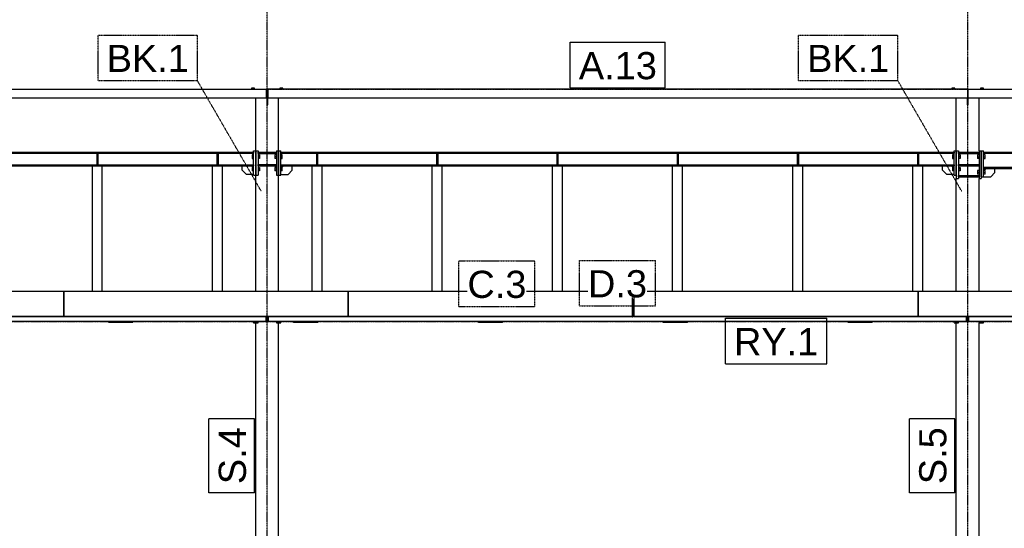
# Model space of a CAD drawing. Header units: millimetres. Extents: x 0 to 59400, y 0 to 42000.
# Tile 22 of 40: x 13414 to 20340, y 34679 to 38258. Entities that reach past the tile are written whole.
import ezdxf

# ---------------------------------------------------------------- set-up
doc = ezdxf.new("R2010")
doc.units = ezdxf.units.MM
doc.linetypes.add('DXK_LINE_DOT2', pattern=[3.9198, 1.9599, -1.9599])
doc.linetypes.add('DXK_LINE_DOT3', pattern=[5.9187, 2.979, -0.9799, 0.9799, -0.9799])
for name, color, linetype in [('TS_INNE_OBIEKTY', 7, 'Continuous'), ('TS_LINIE_WIDOCZNE', 7, 'Continuous'), ('TS_OPISY', 7, 'Continuous'), ('TS_OPISY_LINIE', 7, 'Continuous'), ('TS_OPISY_RAMKA', 7, 'Continuous')]:
    doc.layers.add(name, color=color, linetype=linetype)
doc.styles.add('Arial', font='ARIAL.TTF', dxfattribs={"height": 0.2})

# ---------------------------------------------------------------- blocks, each defined once
blk = doc.blocks.new('Part-293000867-12236 - 11351')
at = {"layer": 'TS_LINIE_WIDOCZNE', "color": 1, "linetype": 'Continuous'}
for p, q in [((17200.5, 37316.8), (17192.5, 37316.8)), ((17192.5, 37316.8), (17192.5, 37238.8)), ((17200.5, 37316.8), (17200.5, 37238.8)), ((17200.5, 37238.8), (17192.5, 37238.8))]:
    blk.add_line(p, q, dxfattribs=at)
blk = doc.blocks.new('Part-293000867-11358 - 11351')
at = {"layer": 'TS_LINIE_WIDOCZNE', "color": 1, "linetype": 'Continuous'}
for p, q in [((15075.7, 37335.8), (15075.7, 37709.4)), ((15235.7, 37335.8), (15235.7, 37709.4)), ((15075.7, 36346), (15075.7, 37163.8)), ((15235.7, 36346), (15235.7, 37163.8)), ((15075.7, 32619.4), (15075.7, 36124.4)), ((15235.7, 32619.4), (15235.7, 36124.4))]:
    blk.add_line(p, q, dxfattribs=at)
blk = doc.blocks.new('Part-293000867-11367 - 11351')
at = {"layer": 'TS_LINIE_WIDOCZNE', "color": 1, "linetype": 'Continuous'}
for p, q in [((20002.2, 37335.8), (20002.2, 37709.4)), ((20162.2, 37335.8), (20162.2, 37709.4)), ((20002.2, 36346), (20002.2, 37141.8)), ((20162.2, 36346), (20162.2, 37141.8)), ((20002.2, 32619.4), (20002.2, 36124.4)), ((20162.2, 32619.4), (20162.2, 36124.4))]:
    blk.add_line(p, q, dxfattribs=at)
blk = doc.blocks.new('Part-293000867-11371 - 11351')
at = {"layer": 'TS_LINIE_WIDOCZNE', "color": 1, "linetype": 'Continuous'}
for p, q in [((10325.2, 37317.8), (10325.2, 37325.8)), ((10325.2, 37325.8), (15059.7, 37325.8)), ((10325.2, 37317.8), (15059.7, 37317.8)), ((15059.7, 37325.8), (15059.7, 37317.8)), ((10325.2, 37229.8), (10325.2, 37237.8)), ((10325.2, 37237.8), (15059.7, 37237.8)), ((10325.2, 37229.8), (15059.7, 37229.8)), ((15059.7, 37237.8), (15059.7, 37229.8))]:
    blk.add_line(p, q, dxfattribs=at)
blk = doc.blocks.new('Part-293000867-11372 - 11351')
at = {"layer": 'TS_LINIE_WIDOCZNE', "color": 1, "linetype": 'Continuous'}
for p, q in [((15251.7, 37317.8), (15251.7, 37325.8)), ((15251.7, 37325.8), (19986.2, 37325.8)), ((15251.7, 37317.8), (19986.2, 37317.8)), ((19986.2, 37325.8), (19986.2, 37317.8)), ((15251.7, 37229.8), (15251.7, 37237.8)), ((15251.7, 37237.8), (19986.2, 37237.8)), ((15251.7, 37229.8), (19986.2, 37229.8)), ((19986.2, 37237.8), (19986.2, 37229.8))]:
    blk.add_line(p, q, dxfattribs=at)
blk = doc.blocks.new('Part-293000867-11373 - 11351')
at = {"layer": 'TS_LINIE_WIDOCZNE', "color": 1, "linetype": 'Continuous'}
for p, q in [((20194.2, 37317.8), (20194.2, 37325.8)), ((20194.2, 37325.8), (26472.4, 37325.8)), ((20194.2, 37317.8), (26472.4, 37317.8)), ((26472.4, 37325.8), (26472.4, 37317.8)), ((20194.2, 37211.8), (20194.2, 37219.8)), ((20194.2, 37219.8), (26472.4, 37219.8)), ((20194.2, 37211.8), (26472.4, 37211.8)), ((26472.4, 37219.8), (26472.4, 37211.8))]:
    blk.add_line(p, q, dxfattribs=at)
blk = doc.blocks.new('Part-293000867-11390 - 11351')
at = {"layer": 'TS_LINIE_WIDOCZNE', "color": 1, "linetype": 'Continuous'}
for p, q in [((20002.2, 36134.4), (20002.2, 36124.4)), ((20002.2, 36124.4), (20018.2, 36124.4)), ((20018.2, 36124.4), (20018.2, 36134.4))]:
    blk.add_line(p, q, dxfattribs=at)
blk = doc.blocks.new('Part-293000867-11391 - 11351')
at = {"layer": 'TS_LINIE_WIDOCZNE', "color": 1, "linetype": 'Continuous'}
for p, q in [((20002.2, 37335.8), (20002.2, 37141.8)), ((20002.2, 37335.8), (20018.2, 37335.8)), ((20018.2, 37335.8), (20018.2, 37141.8)), ((20002.2, 37141.8), (20018.2, 37141.8))]:
    blk.add_line(p, q, dxfattribs=at)
blk = doc.blocks.new('Part-293000867-11392 - 11351')
at = {"layer": 'TS_LINIE_WIDOCZNE', "color": 1, "linetype": 'Continuous'}
for p, q in [((15075.7, 36134.4), (15075.7, 36124.4)), ((15075.7, 36124.4), (15091.7, 36124.4)), ((15091.7, 36124.4), (15091.7, 36134.4))]:
    blk.add_line(p, q, dxfattribs=at)
blk = doc.blocks.new('Part-293000867-11395 - 11351')
at = {"layer": 'TS_LINIE_WIDOCZNE', "color": 1, "linetype": 'Continuous'}
for p, q in [((15219.7, 36134.4), (15219.7, 36124.4)), ((15219.7, 36124.4), (15235.7, 36124.4)), ((15235.7, 36124.4), (15235.7, 36134.4))]:
    blk.add_line(p, q, dxfattribs=at)
blk = doc.blocks.new('Part-293000867-11396 - 11351')
at = {"layer": 'TS_LINIE_WIDOCZNE', "color": 1, "linetype": 'Continuous'}
for p, q in [((15075.7, 37335.8), (15075.7, 37163.8)), ((15075.7, 37335.8), (15091.7, 37335.8)), ((15091.7, 37335.8), (15091.7, 37163.8)), ((15075.7, 37163.8), (15091.7, 37163.8))]:
    blk.add_line(p, q, dxfattribs=at)
blk = doc.blocks.new('Part-293000867-11397 - 11351')
at = {"layer": 'TS_LINIE_WIDOCZNE', "color": 1, "linetype": 'Continuous'}
for p, q in [((15091.7, 37315.8), (15091.7, 37325.8)), ((15091.7, 37325.8), (15219.7, 37325.8)), ((15091.7, 37315.8), (15219.7, 37315.8)), ((15219.7, 37315.8), (15219.7, 37325.8))]:
    blk.add_line(p, q, dxfattribs=at)
blk = doc.blocks.new('Part-293000867-11398 - 11351')
at = {"layer": 'TS_LINIE_WIDOCZNE', "color": 1, "linetype": 'Continuous'}
for p, q in [((15091.7, 37229.8), (15091.7, 37239.8)), ((15091.7, 37239.8), (15219.7, 37239.8)), ((15091.7, 37229.8), (15219.7, 37229.8)), ((15219.7, 37229.8), (15219.7, 37239.8))]:
    blk.add_line(p, q, dxfattribs=at)
blk = doc.blocks.new('Part-293000867-13286 - 11351')
at = {"layer": 'TS_LINIE_WIDOCZNE', "color": 1, "linetype": 'Continuous'}
for p, q in [((19240.8, 36128.4), (19240.8, 36134.4)), ((19410.8, 36128.4), (19240.8, 36128.4)), ((19410.8, 36128.4), (19410.8, 36134.4)), ((19410.8, 36128.4), (19410.8, 36128.4))]:
    blk.add_line(p, q, dxfattribs=at)
blk = doc.blocks.new('Part-293000867-11399 - 11351')
at = {"layer": 'TS_LINIE_WIDOCZNE', "color": 1, "linetype": 'Continuous'}
for p, q in [((15219.7, 37335.8), (15219.7, 37163.8)), ((15219.7, 37335.8), (15235.7, 37335.8)), ((15235.7, 37335.8), (15235.7, 37163.8)), ((15219.7, 37163.8), (15235.7, 37163.8))]:
    blk.add_line(p, q, dxfattribs=at)
blk = doc.blocks.new('Part-293000867-11408 - 11351')
at = {"layer": 'TS_LINIE_WIDOCZNE', "color": 1, "linetype": 'Continuous'}
for p, q in [((15150.7, 37765.4), (15160.7, 37765.4)), ((15150.7, 37759.4), (15160.7, 37759.4))]:
    blk.add_line(p, q, dxfattribs=at)
blk = doc.blocks.new('Part-293000867-11416 - 11351')
at = {"layer": 'TS_LINIE_WIDOCZNE', "color": 1, "linetype": 'Continuous'}
for p, q in [((20162.2, 36134.4), (20162.2, 36124.4)), ((20162.2, 36124.4), (20178.2, 36124.4)), ((20178.2, 36124.4), (20178.2, 36134.4))]:
    blk.add_line(p, q, dxfattribs=at)
blk = doc.blocks.new('Part-293000867-11417 - 11351')
at = {"layer": 'TS_LINIE_WIDOCZNE', "color": 1, "linetype": 'Continuous'}
for p, q in [((20018.2, 37315.8), (20018.2, 37325.8)), ((20018.2, 37325.8), (20162.2, 37325.8)), ((20018.2, 37315.8), (20162.2, 37315.8)), ((20162.2, 37315.8), (20162.2, 37325.8))]:
    blk.add_line(p, q, dxfattribs=at)
blk = doc.blocks.new('Part-293000867-11418 - 11351')
at = {"layer": 'TS_LINIE_WIDOCZNE', "color": 1, "linetype": 'Continuous'}
for p, q in [((20018.2, 37229.8), (20018.2, 37239.8)), ((20018.2, 37239.8), (20162.2, 37239.8)), ((20018.2, 37229.8), (20162.2, 37229.8)), ((20162.2, 37229.8), (20162.2, 37239.8))]:
    blk.add_line(p, q, dxfattribs=at)
blk = doc.blocks.new('Part-293000867-11419 - 11351')
at = {"layer": 'TS_LINIE_WIDOCZNE', "color": 1, "linetype": 'Continuous'}
for p, q in [((20162.2, 37335.8), (20162.2, 37141.8)), ((20162.2, 37335.8), (20178.2, 37335.8)), ((20178.2, 37335.8), (20178.2, 37141.8)), ((20162.2, 37141.8), (20178.2, 37141.8))]:
    blk.add_line(p, q, dxfattribs=at)
blk = doc.blocks.new('Part-293000867-11427 - 11351')
at = {"layer": 'TS_LINIE_WIDOCZNE', "color": 1, "linetype": 'Continuous'}
for p, q in [((20082.2, 37769.4), (20082.2, 37709.4)), ((20082.2, 37769.4), (26584.4, 37769.4)), ((26584.4, 37769.4), (26584.4, 37709.4)), ((20082.2, 37709.4), (26584.4, 37709.4))]:
    blk.add_line(p, q, dxfattribs=at)
blk = doc.blocks.new('Part-293000867-11428 - 11351')
at = {"layer": 'TS_LINIE_WIDOCZNE', "color": 1, "linetype": 'Continuous'}
for p, q in [((20082.2, 37769.4), (15160.7, 37769.4)), ((15160.7, 37769.4), (15160.7, 37709.4)), ((20082.2, 37709.4), (20082.2, 37769.4)), ((15160.7, 37709.4), (20082.2, 37709.4))]:
    blk.add_line(p, q, dxfattribs=at)
blk = doc.blocks.new('Part-293000867-11429 - 11351')
at = {"layer": 'TS_LINIE_WIDOCZNE', "color": 1, "linetype": 'Continuous'}
for p, q in [((10229.2, 37709.4), (10229.2, 37769.4)), ((10229.2, 37769.4), (10229.2, 37769.4)), ((10229.2, 37769.4), (15150.7, 37769.4)), ((15150.7, 37709.4), (15150.7, 37769.4)), ((10229.2, 37709.4), (15150.7, 37709.4))]:
    blk.add_line(p, q, dxfattribs=at)
blk = doc.blocks.new('Part-293000867-13276 - 11351')
at = {"layer": 'TS_LINIE_WIDOCZNE', "color": 1, "linetype": 'Continuous'}
for p, q in [((15340.8, 36128.4), (15340.8, 36134.4)), ((15510.8, 36128.4), (15340.8, 36128.4)), ((15510.8, 36128.4), (15510.8, 36134.4)), ((15510.8, 36128.4), (15510.8, 36128.4))]:
    blk.add_line(p, q, dxfattribs=at)
blk = doc.blocks.new('Part-293000867-12903 - 11351')
at = {"layer": 'TS_LINIE_WIDOCZNE', "color": 1, "linetype": 'Continuous'}
for p, q in [((15251.7, 37214.8), (15266.7, 37229.8)), ((15301.7, 37169.8), (15331.7, 37199.8)), ((15331.7, 37199.8), (15331.7, 37229.8)), ((15251.7, 37169.8), (15301.7, 37169.8))]:
    blk.add_line(p, q, dxfattribs=at)
blk = doc.blocks.new('Part-293000867-11626 - 11351')
at = {"layer": 'TS_LINIE_WIDOCZNE', "color": 1, "linetype": 'Continuous'}
for p, q in [((15235.7, 36124.4), (15235.7, 36134.4)), ((15235.7, 36124.4), (15251.7, 36124.4)), ((15251.7, 36124.4), (15251.7, 36134.4))]:
    blk.add_line(p, q, dxfattribs=at)
blk = doc.blocks.new('Part-293000867-12905 - 11351')
at = {"layer": 'TS_LINIE_WIDOCZNE', "color": 1, "linetype": 'Continuous'}
for p, q in [((19906.2, 37199.8), (19906.2, 37229.8)), ((19936.2, 37169.8), (19906.2, 37199.8)), ((19971.2, 37229.8), (19986.2, 37214.8)), ((19986.2, 37169.8), (19936.2, 37169.8))]:
    blk.add_line(p, q, dxfattribs=at)
blk = doc.blocks.new('Part-293000867-11960 - 11351')
at = {"layer": 'TS_LINIE_WIDOCZNE', "color": 1, "linetype": 'Continuous'}
for p, q in [((10237.2, 36134.4), (10237.2, 36167.4)), ((15147.7, 36167.4), (15147.7, 36134.4)), ((15147.7, 36134.4), (10237.2, 36134.4))]:
    blk.add_line(p, q, dxfattribs=at)
blk = doc.blocks.new('Part-293000867-11535 - 11351')
at = {"layer": 'TS_LINIE_WIDOCZNE', "color": 1, "linetype": 'Continuous'}
for p, q in [((15151.7, 37759.4), (15151.7, 37659.4)), ((15159.7, 37659.4), (15159.7, 37759.4)), ((15151.7, 37709.4), (15159.7, 37709.4)), ((15151.7, 37659.4), (15159.7, 37659.4))]:
    blk.add_line(p, q, dxfattribs=at)
blk = doc.blocks.new('Part-293000867-11537 - 11351')
at = {"layer": 'TS_LINIE_WIDOCZNE', "color": 1, "linetype": 'Continuous'}
for p, q in [((20078.2, 37709.4), (20078.2, 37659.4)), ((20086.2, 37659.4), (20086.2, 37709.4)), ((20078.2, 37659.4), (20086.2, 37659.4))]:
    blk.add_line(p, q, dxfattribs=at)
blk = doc.blocks.new('Part-293000867-11976 - 11351')
at = {"layer": 'TS_LINIE_WIDOCZNE', "color": 1, "linetype": 'Continuous'}
for p, q in [((20074.2, 36134.4), (20074.2, 36167.4)), ((20082.2, 36134.4), (20082.2, 36167.4)), ((20074.2, 36134.4), (20082.2, 36134.4))]:
    blk.add_line(p, q, dxfattribs=at)
blk = doc.blocks.new('Part-293000867-11611 - 11351')
at = {"layer": 'TS_LINIE_WIDOCZNE', "color": 1, "linetype": 'Continuous'}
for p, q in [((15059.7, 36124.4), (15059.7, 36134.4)), ((15059.7, 36124.4), (15075.7, 36124.4)), ((15075.7, 36124.4), (15075.7, 36134.4))]:
    blk.add_line(p, q, dxfattribs=at)
blk = doc.blocks.new('Part-293000867-11621 - 11351')
at = {"layer": 'TS_LINIE_WIDOCZNE', "color": 1, "linetype": 'Continuous'}
for p, q in [((19986.2, 36124.4), (19986.2, 36134.4)), ((19986.2, 36124.4), (20002.2, 36124.4)), ((20002.2, 36124.4), (20002.2, 36134.4))]:
    blk.add_line(p, q, dxfattribs=at)
blk = doc.blocks.new('Part-293000867-11631 - 11351')
at = {"layer": 'TS_LINIE_WIDOCZNE', "color": 1, "linetype": 'Continuous'}
for p, q in [((20178.2, 36124.4), (20178.2, 36134.4)), ((20178.2, 36124.4), (20194.2, 36124.4)), ((20194.2, 36124.4), (20194.2, 36134.4))]:
    blk.add_line(p, q, dxfattribs=at)
blk = doc.blocks.new('Part-293000867-13038 - 11351')
at = {"layer": 'TS_LINIE_WIDOCZNE', "color": 1, "linetype": 'Continuous'}
for p, q in [((11724.8, 36346), (11724.8, 36167.4)), ((13724.8, 36346), (11724.8, 36346)), ((13724.8, 36167.4), (13724.8, 36346)), ((11724.8, 36170.9), (13724.8, 36170.9)), ((13724.8, 36167.4), (11724.8, 36167.4))]:
    blk.add_line(p, q, dxfattribs=at)
blk = doc.blocks.new('Part-293000867-11651 - 11351')
at = {"layer": 'TS_LINIE_WIDOCZNE', "color": 1, "linetype": 'Continuous'}
for p, q in [((15059.7, 37163.8), (15059.7, 37335.8)), ((15059.7, 37335.8), (15075.7, 37335.8)), ((15075.7, 37163.8), (15075.7, 37335.8)), ((15059.7, 37163.8), (15075.7, 37163.8))]:
    blk.add_line(p, q, dxfattribs=at)
blk = doc.blocks.new('Bolt-293000867-11654 - 11351')
at = {"layer": 'TS_INNE_OBIEKTY', "color": 1, "linetype": 'Continuous'}
for p, q in [((15049.7, 37306.3), (15049.7, 37282.3)), ((15059.7, 37306.3), (15049.7, 37306.3)), ((15049.7, 37294.3), (15059.7, 37294.3)), ((15049.7, 37282.3), (15059.7, 37282.3)), ((15091.7, 37306.3), (15101.7, 37306.3)), ((15101.7, 37294.3), (15091.7, 37294.3)), ((15101.7, 37282.3), (15091.7, 37282.3)), ((15101.7, 37306.3), (15101.7, 37282.3)), ((15059.7, 37218.3), (15049.7, 37218.3)), ((15049.7, 37218.3), (15049.7, 37194.3)), ((15049.7, 37206.3), (15059.7, 37206.3)), ((15059.7, 37194.3), (15049.7, 37194.3)), ((15091.7, 37218.3), (15101.7, 37218.3)), ((15101.7, 37206.3), (15091.7, 37206.3)), ((15101.7, 37194.3), (15091.7, 37194.3)), ((15101.7, 37218.3), (15101.7, 37194.3))]:
    blk.add_line(p, q, dxfattribs=at)
blk = doc.blocks.new('Part-293000867-13030 - 11351')
at = {"layer": 'TS_LINIE_WIDOCZNE', "color": 1, "linetype": 'Continuous'}
for p, q in [((17726.2, 36286.1), (17724.9, 36282.9)), ((17724.9, 36282.9), (17724.9, 36167.4)), ((17729.4, 36287.4), (17726.2, 36286.1)), ((17727.9, 36282.9), (17728.3, 36284)), ((17727.9, 36167.4), (17727.9, 36282.9)), ((17728.3, 36284), (17729.4, 36284.4)), ((17729.4, 36287.4), (17734.8, 36287.4)), ((17729.4, 36284.4), (17734.8, 36284.4)), ((17724.9, 36167.4), (17727.9, 36167.4))]:
    blk.add_line(p, q, dxfattribs=at)
blk = doc.blocks.new('Part-293000867-11661 - 11351')
at = {"layer": 'TS_LINIE_WIDOCZNE', "color": 1, "linetype": 'Continuous'}
for p, q in [((19986.2, 37163.8), (19986.2, 37335.8)), ((19986.2, 37335.8), (20002.2, 37335.8)), ((20002.2, 37163.8), (20002.2, 37335.8)), ((19986.2, 37163.8), (20002.2, 37163.8))]:
    blk.add_line(p, q, dxfattribs=at)
blk = doc.blocks.new('Bolt-293000867-11664 - 11351')
at = {"layer": 'TS_INNE_OBIEKTY', "color": 1, "linetype": 'Continuous'}
for p, q in [((19976.2, 37306.3), (19976.2, 37282.3)), ((19986.2, 37306.3), (19976.2, 37306.3)), ((19976.2, 37294.3), (19986.2, 37294.3)), ((19976.2, 37282.3), (19986.2, 37282.3)), ((20018.2, 37306.3), (20028.2, 37306.3)), ((20028.2, 37294.3), (20018.2, 37294.3)), ((20028.2, 37282.3), (20018.2, 37282.3)), ((20028.2, 37306.3), (20028.2, 37282.3)), ((19986.2, 37218.3), (19976.2, 37218.3)), ((19976.2, 37218.3), (19976.2, 37194.3)), ((19976.2, 37206.3), (19986.2, 37206.3)), ((19986.2, 37194.3), (19976.2, 37194.3)), ((20018.2, 37218.3), (20028.2, 37218.3)), ((20028.2, 37206.3), (20018.2, 37206.3)), ((20028.2, 37194.3), (20018.2, 37194.3)), ((20028.2, 37218.3), (20028.2, 37194.3))]:
    blk.add_line(p, q, dxfattribs=at)
blk = doc.blocks.new('Part-293000867-11666 - 11351')
at = {"layer": 'TS_LINIE_WIDOCZNE', "color": 1, "linetype": 'Continuous'}
for p, q in [((15235.7, 37163.8), (15235.7, 37335.8)), ((15235.7, 37335.8), (15251.7, 37335.8)), ((15251.7, 37163.8), (15251.7, 37335.8)), ((15235.7, 37163.8), (15251.7, 37163.8))]:
    blk.add_line(p, q, dxfattribs=at)
blk = doc.blocks.new('Bolt-293000867-11669 - 11351')
at = {"layer": 'TS_INNE_OBIEKTY', "color": 1, "linetype": 'Continuous'}
for p, q in [((15219.7, 37306.3), (15209.7, 37306.3)), ((15209.7, 37306.3), (15209.7, 37282.3)), ((15219.7, 37294.3), (15209.7, 37294.3)), ((15219.7, 37282.3), (15209.7, 37282.3)), ((15261.7, 37306.3), (15251.7, 37306.3)), ((15251.7, 37294.3), (15261.7, 37294.3)), ((15251.7, 37282.3), (15261.7, 37282.3)), ((15261.7, 37282.3), (15261.7, 37306.3)), ((15219.7, 37218.3), (15209.7, 37218.3)), ((15209.7, 37218.3), (15209.7, 37194.3)), ((15219.7, 37206.3), (15209.7, 37206.3)), ((15219.7, 37194.3), (15209.7, 37194.3)), ((15261.7, 37218.3), (15251.7, 37218.3)), ((15251.7, 37206.3), (15261.7, 37206.3)), ((15261.7, 37194.3), (15251.7, 37194.3)), ((15261.7, 37194.3), (15261.7, 37218.3))]:
    blk.add_line(p, q, dxfattribs=at)
blk = doc.blocks.new('Part-293000867-11671 - 11351')
at = {"layer": 'TS_LINIE_WIDOCZNE', "color": 1, "linetype": 'Continuous'}
for p, q in [((20178.2, 37151.8), (20178.2, 37335.8)), ((20178.2, 37335.8), (20194.2, 37335.8)), ((20194.2, 37151.8), (20194.2, 37335.8)), ((20178.2, 37151.8), (20194.2, 37151.8))]:
    blk.add_line(p, q, dxfattribs=at)
blk = doc.blocks.new('Bolt-293000867-11674 - 11351')
at = {"layer": 'TS_INNE_OBIEKTY', "color": 1, "linetype": 'Continuous'}
for p, q in [((20162.2, 37306.3), (20152.2, 37306.3)), ((20152.2, 37306.3), (20152.2, 37282.3)), ((20152.2, 37294.3), (20162.2, 37294.3)), ((20162.2, 37282.3), (20152.2, 37282.3)), ((20204.2, 37306.3), (20194.2, 37306.3)), ((20194.2, 37294.3), (20204.2, 37294.3)), ((20194.2, 37282.3), (20204.2, 37282.3)), ((20204.2, 37282.3), (20204.2, 37306.3)), ((20162.2, 37196.3), (20152.2, 37196.3)), ((20152.2, 37196.3), (20152.2, 37172.3)), ((20204.2, 37196.3), (20194.2, 37196.3)), ((20204.2, 37172.3), (20204.2, 37196.3)), ((20152.2, 37184.3), (20162.2, 37184.3)), ((20162.2, 37172.3), (20152.2, 37172.3)), ((20194.2, 37184.3), (20204.2, 37184.3)), ((20204.2, 37172.3), (20194.2, 37172.3))]:
    blk.add_line(p, q, dxfattribs=at)
blk = doc.blocks.new('Bolt-293000867-11682 - 11351')
at = {"layer": 'TS_INNE_OBIEKTY', "color": 1, "linetype": 'Continuous'}
for p, q in [((15066.1, 37777.3), (15045.3, 37777.3)), ((15045.3, 37777.3), (15045.3, 37769.4)), ((15050.5, 37777.3), (15050.5, 37769.4)), ((15060.9, 37777.3), (15060.9, 37769.4)), ((15066.1, 37769.4), (15066.1, 37777.3))]:
    blk.add_line(p, q, dxfattribs=at)
blk = doc.blocks.new('Bolt-293000867-11683 - 11351')
at = {"layer": 'TS_INNE_OBIEKTY', "color": 1, "linetype": 'Continuous'}
for p, q in [((15266.1, 37777.3), (15245.3, 37777.3)), ((15245.3, 37777.3), (15245.3, 37769.4)), ((15250.5, 37777.3), (15250.5, 37769.4)), ((15260.9, 37777.3), (15260.9, 37769.4)), ((15266.1, 37769.4), (15266.1, 37777.3))]:
    blk.add_line(p, q, dxfattribs=at)
blk = doc.blocks.new('Part-293000867-11837 - 11351')
at = {"layer": 'TS_LINIE_WIDOCZNE', "color": 1, "linetype": 'Continuous'}
for p, q in [((15509.9, 37316.8), (15501.9, 37316.8)), ((15501.9, 37316.8), (15501.9, 37238.8)), ((15509.9, 37316.8), (15509.9, 37238.8)), ((15509.9, 37238.8), (15501.9, 37238.8))]:
    blk.add_line(p, q, dxfattribs=at)
blk = doc.blocks.new('Part-293000867-11831 - 11351')
at = {"layer": 'TS_LINIE_WIDOCZNE', "color": 1, "linetype": 'Continuous'}
for p, q in [((15470.9, 36346), (15470.9, 37229.8)), ((15540.9, 37229.8), (15470.9, 37229.8)), ((15540.9, 36346), (15540.9, 37229.8))]:
    blk.add_line(p, q, dxfattribs=at)
blk = doc.blocks.new('Part-293000867-11826 - 11351')
at = {"layer": 'TS_LINIE_WIDOCZNE', "color": 1, "linetype": 'Continuous'}
for p, q in [((14770.9, 36346), (14770.9, 37229.8)), ((14840.9, 37229.8), (14770.9, 37229.8)), ((14840.9, 36346), (14840.9, 37229.8))]:
    blk.add_line(p, q, dxfattribs=at)
blk = doc.blocks.new('Part-293000867-11834 - 11351')
at = {"layer": 'TS_LINIE_WIDOCZNE', "color": 1, "linetype": 'Continuous'}
for p, q in [((14809.9, 37316.8), (14801.9, 37316.8)), ((14801.9, 37316.8), (14801.9, 37238.8)), ((14809.9, 37316.8), (14809.9, 37238.8)), ((14809.9, 37238.8), (14801.9, 37238.8))]:
    blk.add_line(p, q, dxfattribs=at)
blk = doc.blocks.new('Part-293000867-11874 - 11351')
at = {"layer": 'TS_LINIE_WIDOCZNE', "color": 1, "linetype": 'Continuous'}
for p, q in [((19697.4, 36346), (19697.4, 37229.8)), ((19767.4, 37229.8), (19697.4, 37229.8)), ((19767.4, 36346), (19767.4, 37229.8))]:
    blk.add_line(p, q, dxfattribs=at)
blk = doc.blocks.new('Part-293000867-11882 - 11351')
at = {"layer": 'TS_LINIE_WIDOCZNE', "color": 1, "linetype": 'Continuous'}
for p, q in [((19736.4, 37316.8), (19728.4, 37316.8)), ((19728.4, 37316.8), (19728.4, 37238.8)), ((19736.4, 37316.8), (19736.4, 37238.8)), ((19736.4, 37238.8), (19728.4, 37238.8))]:
    blk.add_line(p, q, dxfattribs=at)
blk = doc.blocks.new('Part-293000867-13283 - 11351')
at = {"layer": 'TS_LINIE_WIDOCZNE', "color": 1, "linetype": 'Continuous'}
for p, q in [((17940.8, 36128.4), (17940.8, 36134.4)), ((18110.8, 36128.4), (17940.8, 36128.4)), ((18110.8, 36128.4), (18110.8, 36134.4)), ((18110.8, 36128.4), (18110.8, 36128.4))]:
    blk.add_line(p, q, dxfattribs=at)
blk = doc.blocks.new('Part-293000867-11954 - 11351')
at = {"layer": 'TS_LINIE_WIDOCZNE', "color": 1, "linetype": 'Continuous'}
for p, q in [((25734.8, 36234.4), (25734.8, 36234.4)), ((20090.2, 36134.4), (20090.2, 36167.4)), ((26576.4, 36167.4), (26576.4, 36134.4)), ((26576.4, 36134.4), (20090.2, 36134.4))]:
    blk.add_line(p, q, dxfattribs=at)
blk = doc.blocks.new('Part-293000867-11957 - 11351')
at = {"layer": 'TS_LINIE_WIDOCZNE', "color": 1, "linetype": 'Continuous'}
for p, q in [((17724.8, 36234.4), (17724.9, 36234.4)), ((17727.9, 36234.4), (17731.8, 36234.4)), ((15163.7, 36134.4), (15163.7, 36167.4)), ((20074.2, 36167.4), (20074.2, 36134.4)), ((20074.2, 36134.4), (15163.7, 36134.4))]:
    blk.add_line(p, q, dxfattribs=at)
blk = doc.blocks.new('Part-293000867-11970 - 11351')
at = {"layer": 'TS_LINIE_WIDOCZNE', "color": 1, "linetype": 'Continuous'}
for p, q in [((15147.7, 36134.4), (15147.7, 36167.4)), ((15155.7, 36134.4), (15155.7, 36167.4)), ((15147.7, 36134.4), (15155.7, 36134.4))]:
    blk.add_line(p, q, dxfattribs=at)
blk = doc.blocks.new('Part-293000867-11971 - 11351')
at = {"layer": 'TS_LINIE_WIDOCZNE', "color": 1, "linetype": 'Continuous'}
for p, q in [((15155.7, 36134.4), (15155.7, 36167.4)), ((15163.7, 36134.4), (15163.7, 36167.4)), ((15155.7, 36134.4), (15163.7, 36134.4))]:
    blk.add_line(p, q, dxfattribs=at)
blk = doc.blocks.new('Part-293000867-11977 - 11351')
at = {"layer": 'TS_LINIE_WIDOCZNE', "color": 1, "linetype": 'Continuous'}
for p, q in [((20082.2, 36134.4), (20082.2, 36167.4)), ((20090.2, 36134.4), (20090.2, 36167.4)), ((20082.2, 36134.4), (20090.2, 36134.4))]:
    blk.add_line(p, q, dxfattribs=at)
blk = doc.blocks.new('Part-293000867-12931 - 11351')
at = {"layer": 'TS_LINIE_WIDOCZNE', "color": 1, "linetype": 'Continuous'}
for p, q in [((20018.2, 37151.8), (20018.2, 37161.8)), ((20018.2, 37161.8), (20162.2, 37161.8)), ((20018.2, 37151.8), (20162.2, 37151.8)), ((20162.2, 37151.8), (20162.2, 37161.8))]:
    blk.add_line(p, q, dxfattribs=at)
blk = doc.blocks.new('Part-293000867-13013 - 11351')
at = {"layer": 'TS_LINIE_WIDOCZNE', "color": 1, "linetype": 'Continuous'}
for p, q in [((19734.8, 36346), (19734.8, 36167.4)), ((21734.8, 36346), (19734.8, 36346)), ((21734.8, 36167.4), (21734.8, 36346)), ((19734.8, 36170.9), (21734.8, 36170.9)), ((21734.8, 36167.4), (19734.8, 36167.4))]:
    blk.add_line(p, q, dxfattribs=at)
blk = doc.blocks.new('Part-293000867-12156 - 11351')
at = {"layer": 'TS_LINIE_WIDOCZNE', "color": 1, "linetype": 'Continuous'}
for p, q in [((13925.6, 36346), (13925.6, 37229.8)), ((13995.6, 37229.8), (13925.6, 37229.8)), ((13995.6, 36346), (13995.6, 37229.8))]:
    blk.add_line(p, q, dxfattribs=at)
blk = doc.blocks.new('Part-293000867-12159 - 11351')
at = {"layer": 'TS_LINIE_WIDOCZNE', "color": 1, "linetype": 'Continuous'}
for p, q in [((13964.6, 37316.8), (13956.6, 37316.8)), ((13956.6, 37316.8), (13956.6, 37238.8)), ((13964.6, 37316.8), (13964.6, 37238.8)), ((13964.6, 37238.8), (13956.6, 37238.8))]:
    blk.add_line(p, q, dxfattribs=at)
blk = doc.blocks.new('Part-293000867-12212 - 11351')
at = {"layer": 'TS_LINIE_WIDOCZNE', "color": 1, "linetype": 'Continuous'}
for p, q in [((16316.2, 36346), (16316.2, 37229.8)), ((16386.2, 37229.8), (16316.2, 37229.8)), ((16386.2, 36346), (16386.2, 37229.8))]:
    blk.add_line(p, q, dxfattribs=at)
blk = doc.blocks.new('Part-293000867-12215 - 11351')
at = {"layer": 'TS_LINIE_WIDOCZNE', "color": 1, "linetype": 'Continuous'}
for p, q in [((16355.2, 37316.8), (16347.2, 37316.8)), ((16347.2, 37316.8), (16347.2, 37238.8)), ((16355.2, 37316.8), (16355.2, 37238.8)), ((16355.2, 37238.8), (16347.2, 37238.8))]:
    blk.add_line(p, q, dxfattribs=at)
blk = doc.blocks.new('Part-293000867-12233 - 11351')
at = {"layer": 'TS_LINIE_WIDOCZNE', "color": 1, "linetype": 'Continuous'}
for p, q in [((17161.5, 36346), (17161.5, 37229.8)), ((17231.5, 37229.8), (17161.5, 37229.8)), ((17231.5, 36346), (17231.5, 37229.8))]:
    blk.add_line(p, q, dxfattribs=at)
blk = doc.blocks.new('Part-293000867-13026 - 11351')
at = {"layer": 'TS_LINIE_WIDOCZNE', "color": 1, "linetype": 'Continuous'}
for p, q in [((13724.8, 36346), (13724.8, 36167.4)), ((15724.8, 36346), (13724.8, 36346)), ((15724.8, 36167.4), (15724.8, 36346)), ((13724.8, 36170.9), (15724.8, 36170.9)), ((15724.8, 36167.4), (13724.8, 36167.4))]:
    blk.add_line(p, q, dxfattribs=at)
blk = doc.blocks.new('Part-293000867-12254 - 11351')
at = {"layer": 'TS_LINIE_WIDOCZNE', "color": 1, "linetype": 'Continuous'}
for p, q in [((18006.8, 36346), (18006.8, 37229.8)), ((18076.8, 37229.8), (18006.8, 37229.8)), ((18076.8, 36346), (18076.8, 37229.8))]:
    blk.add_line(p, q, dxfattribs=at)
blk = doc.blocks.new('Part-293000867-12257 - 11351')
at = {"layer": 'TS_LINIE_WIDOCZNE', "color": 1, "linetype": 'Continuous'}
for p, q in [((18045.8, 37316.8), (18037.8, 37316.8)), ((18037.8, 37316.8), (18037.8, 37238.8)), ((18045.8, 37316.8), (18045.8, 37238.8)), ((18045.8, 37238.8), (18037.8, 37238.8))]:
    blk.add_line(p, q, dxfattribs=at)
blk = doc.blocks.new('Part-293000867-12275 - 11351')
at = {"layer": 'TS_LINIE_WIDOCZNE', "color": 1, "linetype": 'Continuous'}
for p, q in [((18852.1, 36346), (18852.1, 37229.8)), ((18922.1, 37229.8), (18852.1, 37229.8)), ((18922.1, 36346), (18922.1, 37229.8))]:
    blk.add_line(p, q, dxfattribs=at)
blk = doc.blocks.new('Part-293000867-12278 - 11351')
at = {"layer": 'TS_LINIE_WIDOCZNE', "color": 1, "linetype": 'Continuous'}
for p, q in [((18891.1, 37316.8), (18883.1, 37316.8)), ((18883.1, 37316.8), (18883.1, 37238.8)), ((18891.1, 37316.8), (18891.1, 37238.8)), ((18891.1, 37238.8), (18883.1, 37238.8))]:
    blk.add_line(p, q, dxfattribs=at)
blk = doc.blocks.new('Part-293000867-13280 - 11351')
at = {"layer": 'TS_LINIE_WIDOCZNE', "color": 1, "linetype": 'Continuous'}
for p, q in [((16640.8, 36128.4), (16640.8, 36134.4)), ((16810.8, 36128.4), (16640.8, 36128.4)), ((16810.8, 36128.4), (16810.8, 36134.4)), ((16810.8, 36128.4), (16810.8, 36128.4))]:
    blk.add_line(p, q, dxfattribs=at)
blk = doc.blocks.new('Part-293000867-12901 - 11351')
at = {"layer": 'TS_LINIE_WIDOCZNE', "color": 1, "linetype": 'Continuous'}
for p, q in [((14979.7, 37199.8), (14979.7, 37229.8)), ((15009.7, 37169.8), (14979.7, 37199.8)), ((15059.7, 37214.8), (15044.7, 37229.8)), ((15059.7, 37169.8), (15009.7, 37169.8))]:
    blk.add_line(p, q, dxfattribs=at)
blk = doc.blocks.new('Bolt-293000867-12694 - 11351')
at = {"layer": 'TS_INNE_OBIEKTY', "color": 1, "linetype": 'Continuous'}
for p, q in [((19992.6, 37777.3), (19971.8, 37777.3)), ((19971.8, 37777.3), (19971.8, 37769.4)), ((19977, 37777.3), (19977, 37769.4)), ((19987.4, 37777.3), (19987.4, 37769.4)), ((19992.6, 37769.4), (19992.6, 37777.3))]:
    blk.add_line(p, q, dxfattribs=at)
blk = doc.blocks.new('Bolt-293000867-12695 - 11351')
at = {"layer": 'TS_INNE_OBIEKTY', "color": 1, "linetype": 'Continuous'}
for p, q in [((20192.6, 37777.3), (20171.8, 37777.3)), ((20171.8, 37777.3), (20171.8, 37769.4)), ((20177, 37777.3), (20177, 37769.4)), ((20187.4, 37777.3), (20187.4, 37769.4)), ((20192.6, 37769.4), (20192.6, 37777.3))]:
    blk.add_line(p, q, dxfattribs=at)
blk = doc.blocks.new('Part-293000867-13020 - 11351')
at = {"layer": 'TS_LINIE_WIDOCZNE', "color": 1, "linetype": 'Continuous'}
for p, q in [((17731.8, 36267.4), (17734.8, 36267.4)), ((17731.8, 36167.4), (17731.8, 36267.4)), ((17734.8, 36167.4), (17731.8, 36167.4)), ((17734.8, 36167.4), (17734.8, 36167.6))]:
    blk.add_line(p, q, dxfattribs=at)
blk = doc.blocks.new('Part-293000867-12929 - 11351')
at = {"layer": 'TS_LINIE_WIDOCZNE', "color": 1, "linetype": 'Continuous'}
for p, q in [((20194.2, 37196.8), (20209.2, 37211.8)), ((20274.2, 37181.8), (20274.2, 37211.8)), ((20194.2, 37151.8), (20244.2, 37151.8)), ((20244.2, 37151.8), (20274.2, 37181.8))]:
    blk.add_line(p, q, dxfattribs=at)
blk = doc.blocks.new('Part-293000867-13025 - 11351')
at = {"layer": 'TS_LINIE_WIDOCZNE', "color": 1, "linetype": 'Continuous'}
for p, q in [((17734.8, 36346), (17734.8, 36167.6)), ((19734.8, 36346), (17734.8, 36346)), ((19734.8, 36167.4), (19734.8, 36346)), ((17734.8, 36170.9), (19734.8, 36170.9)), ((19734.8, 36167.4), (17734.8, 36167.4))]:
    blk.add_line(p, q, dxfattribs=at)
blk = doc.blocks.new('Part-293000867-13273 - 11351')
at = {"layer": 'TS_LINIE_WIDOCZNE', "color": 1, "linetype": 'Continuous'}
for p, q in [((14040.8, 36128.4), (14040.8, 36134.4)), ((14210.8, 36128.4), (14040.8, 36128.4)), ((14210.8, 36128.4), (14210.8, 36134.4)), ((14210.8, 36128.4), (14210.8, 36128.4))]:
    blk.add_line(p, q, dxfattribs=at)
blk = doc.blocks.new('Part-293000867-13344 - 11351')
at = {"layer": 'TS_LINIE_WIDOCZNE', "color": 1, "linetype": 'Continuous'}
for p, q in [((15724.8, 36346), (15724.8, 36167.4)), ((17724.8, 36346), (15724.8, 36346)), ((17724.8, 36167.4), (17724.8, 36346)), ((15724.8, 36170.9), (17724.8, 36170.9)), ((17724.8, 36167.4), (15724.8, 36167.4))]:
    blk.add_line(p, q, dxfattribs=at)
blk = doc.blocks.new('GridLine-293000867-13353 - 11351')
at = {"layer": 'TS_INNE_OBIEKTY', "color": 4, "linetype": 'DXK_LINE_DOT3'}
blk.add_line((15155.7, 31499.4), (15155.7, 39409.4), dxfattribs=at)
blk = doc.blocks.new('GridLine-293000867-13354 - 11351')
at = {"layer": 'TS_INNE_OBIEKTY', "color": 4, "linetype": 'DXK_LINE_DOT3'}
blk.add_line((20082.2, 31499.4), (20082.2, 39409.4), dxfattribs=at)
blk = doc.blocks.new('GridLine-293000867-13361 - 11351')
at = {"layer": 'TS_INNE_OBIEKTY', "color": 4, "linetype": 'DXK_LINE_DOT3'}
blk.add_line((2272.7, 36134.4), (40892.2, 36134.4), dxfattribs=at)
blk = doc.blocks.new('GridLine-293000867-13362 - 11351')
at = {"layer": 'TS_INNE_OBIEKTY', "color": 4, "linetype": 'DXK_LINE_DOT3'}
blk.add_line((2272.7, 37769.4), (40892.2, 37769.4), dxfattribs=at)
blk = doc.blocks.new('Mark-293000867-14356 - 11351')
at = {"layer": 'TS_OPISY_RAMKA', "linetype": 'Continuous'}
for p, q in [((14745.7, 34929.4), (14745.7, 35449.4)), ((15065.7, 35449.4), (14745.7, 35449.4)), ((15065.7, 34929.4), (15065.7, 35449.4)), ((15065.7, 34929.4), (14745.7, 34929.4))]:
    blk.add_line(p, q, dxfattribs=at)
blk.add_wipeout([(15005.7, 35389.4), (14805.7, 35389.4), (14805.7, 34989.4), (15005.7, 34989.4)]).dxf.layer = 'TS_OPISY_LINIE'
blk.add_wipeout([(15005.7, 35389.4), (14805.7, 35389.4), (14805.7, 34989.4), (15005.7, 34989.4)]).dxf.layer = 'TS_OPISY_LINIE'
at = {"layer": 'TS_OPISY', "style": 'Arial'}
blk.add_text('S.4', height=191.02, rotation=90.00021, dxfattribs=at).set_placement((15005.7, 34989.4))
blk = doc.blocks.new('Mark-293000867-14365 - 11351')
at = {"layer": 'TS_OPISY_RAMKA', "linetype": 'Continuous'}
for p, q in [((19672.2, 34929.4), (19672.2, 35449.4)), ((19992.2, 35449.4), (19672.2, 35449.4)), ((19992.2, 34929.4), (19992.2, 35449.4)), ((19992.2, 34929.4), (19672.2, 34929.4))]:
    blk.add_line(p, q, dxfattribs=at)
blk.add_wipeout([(19932.2, 35389.4), (19732.2, 35389.4), (19732.2, 34989.4), (19932.2, 34989.4)]).dxf.layer = 'TS_OPISY_LINIE'
blk.add_wipeout([(19932.2, 35389.4), (19732.2, 35389.4), (19732.2, 34989.4), (19932.2, 34989.4)]).dxf.layer = 'TS_OPISY_LINIE'
at = {"layer": 'TS_OPISY', "style": 'Arial'}
blk.add_text('S.5', height=191.02, rotation=90.00021, dxfattribs=at).set_placement((19932.2, 34989.4))
blk = doc.blocks.new('Mark-293000867-14597 - 11351')
at = {"layer": 'TS_OPISY_LINIE', "linetype": 'DXK_LINE_DOT2'}
blk.add_line((15114, 37050.8), (14664, 37830.2), dxfattribs=at)
at = {"layer": 'TS_OPISY_RAMKA', "linetype": 'DXK_LINE_DOT2'}
for p, q in [((13966.3, 38150.2), (14664, 38150.2)), ((13966.3, 37830.2), (13966.3, 38150.2)), ((14664, 37830.2), (14664, 38150.2)), ((13966.3, 37830.2), (14664, 37830.2))]:
    blk.add_line(p, q, dxfattribs=at)
blk.add_wipeout([(14604, 37890.2), (14604, 38090.2), (14026.3, 38090.2), (14026.3, 37890.2)]).dxf.layer = 'TS_OPISY_LINIE'
blk.add_wipeout([(14604, 37890.2), (14604, 38090.2), (14026.3, 38090.2), (14026.3, 37890.2)]).dxf.layer = 'TS_OPISY_LINIE'
at = {"layer": 'TS_OPISY', "style": 'Arial'}
blk.add_text('BK.1', height=191.02, dxfattribs=at).set_placement((14026.3, 37890.2))
blk = doc.blocks.new('Mark-293000867-14363 - 11351')
at = {"layer": 'TS_OPISY_RAMKA', "linetype": 'DXK_LINE_DOT2'}
for p, q in [((16503.5, 36560.4), (17038.3, 36560.4)), ((16503.5, 36240.4), (16503.5, 36560.4)), ((17038.3, 36240.4), (17038.3, 36560.4)), ((16503.5, 36240.4), (17038.3, 36240.4))]:
    blk.add_line(p, q, dxfattribs=at)
blk.add_wipeout([(16978.3, 36300.4), (16978.3, 36500.4), (16563.5, 36500.4), (16563.5, 36300.4)]).dxf.layer = 'TS_OPISY_LINIE'
blk.add_wipeout([(16978.3, 36300.4), (16978.3, 36500.4), (16563.5, 36500.4), (16563.5, 36300.4)]).dxf.layer = 'TS_OPISY_LINIE'
at = {"layer": 'TS_OPISY', "style": 'Arial'}
blk.add_text('C.3', height=191.02, dxfattribs=at).set_placement((16563.5, 36300.4))
blk = doc.blocks.new('Mark-293000867-14685 - 11351')
at = {"layer": 'TS_OPISY_RAMKA', "linetype": 'Continuous'}
for p, q in [((18378.5, 36157.4), (19091.1, 36157.4)), ((18378.5, 35837.4), (18378.5, 36157.4)), ((19091.1, 35837.4), (19091.1, 36157.4)), ((18378.5, 35837.4), (19091.1, 35837.4))]:
    blk.add_line(p, q, dxfattribs=at)
blk.add_wipeout([(19031.1, 35897.4), (19031.1, 36097.4), (18438.5, 36097.4), (18438.5, 35897.4)]).dxf.layer = 'TS_OPISY_LINIE'
blk.add_wipeout([(19031.1, 35897.4), (19031.1, 36097.4), (18438.5, 36097.4), (18438.5, 35897.4)]).dxf.layer = 'TS_OPISY_LINIE'
at = {"layer": 'TS_OPISY', "style": 'Arial'}
blk.add_text('RY.1', height=191.02, dxfattribs=at).set_placement((18438.5, 35897.4))
blk = doc.blocks.new('Mark-293000867-14394 - 11351')
at = {"layer": 'TS_OPISY_RAMKA', "linetype": 'Continuous'}
for p, q in [((17287.3, 38099.4), (17955.6, 38099.4)), ((17287.3, 37779.4), (17287.3, 38099.4)), ((17955.6, 37779.4), (17955.6, 38099.4)), ((17287.3, 37779.4), (17955.6, 37779.4))]:
    blk.add_line(p, q, dxfattribs=at)
blk.add_wipeout([(17895.6, 37839.4), (17895.6, 38039.4), (17347.3, 38039.4), (17347.3, 37839.4)]).dxf.layer = 'TS_OPISY_LINIE'
blk.add_wipeout([(17895.6, 37839.4), (17895.6, 38039.4), (17347.3, 38039.4), (17347.3, 37839.4)]).dxf.layer = 'TS_OPISY_LINIE'
at = {"layer": 'TS_OPISY', "style": 'Arial'}
blk.add_text('A.13', height=191.02, dxfattribs=at).set_placement((17347.3, 37839.4))
blk = doc.blocks.new('Mark-293000867-14490 - 11351')
at = {"layer": 'TS_OPISY_RAMKA', "linetype": 'DXK_LINE_DOT2'}
for p, q in [((17351.6, 36564.4), (17886.4, 36564.4)), ((17351.6, 36244.4), (17351.6, 36564.4)), ((17886.4, 36244.4), (17886.4, 36564.4)), ((17351.6, 36244.4), (17886.4, 36244.4))]:
    blk.add_line(p, q, dxfattribs=at)
blk.add_wipeout([(17826.4, 36304.4), (17826.4, 36504.4), (17411.6, 36504.4), (17411.6, 36304.4)]).dxf.layer = 'TS_OPISY_LINIE'
blk.add_wipeout([(17826.4, 36304.4), (17826.4, 36504.4), (17411.6, 36504.4), (17411.6, 36304.4)]).dxf.layer = 'TS_OPISY_LINIE'
at = {"layer": 'TS_OPISY', "style": 'Arial'}
blk.add_text('D.3', height=191.02, dxfattribs=at).set_placement((17411.6, 36304.4))
blk = doc.blocks.new('Mark-293000867-14608 - 11351')
at = {"layer": 'TS_OPISY_LINIE', "linetype": 'DXK_LINE_DOT2'}
blk.add_line((20040.5, 37050.8), (19590.5, 37830.2), dxfattribs=at)
at = {"layer": 'TS_OPISY_RAMKA', "linetype": 'DXK_LINE_DOT2'}
for p, q in [((18892.8, 38150.2), (19590.5, 38150.2)), ((18892.8, 37830.2), (18892.8, 38150.2)), ((19590.5, 37830.2), (19590.5, 38150.2)), ((18892.8, 37830.2), (19590.5, 37830.2))]:
    blk.add_line(p, q, dxfattribs=at)
blk.add_wipeout([(19530.5, 37890.2), (19530.5, 38090.2), (18952.8, 38090.2), (18952.8, 37890.2)]).dxf.layer = 'TS_OPISY_LINIE'
blk.add_wipeout([(19530.5, 37890.2), (19530.5, 38090.2), (18952.8, 38090.2), (18952.8, 37890.2)]).dxf.layer = 'TS_OPISY_LINIE'
at = {"layer": 'TS_OPISY', "style": 'Arial'}
blk.add_text('BK.1', height=191.02, dxfattribs=at).set_placement((18952.8, 37890.2))

msp = doc.modelspace()

# ---------------------------------------------------------------- block references
for name in ['GridLine-293000867-13353 - 11351', 'GridLine-293000867-13354 - 11351', 'GridLine-293000867-13362 - 11351', 'Part-293000867-11429 - 11351', 'Bolt-293000867-11682 - 11351', 'Part-293000867-11408 - 11351', 'Part-293000867-11535 - 11351', 'Part-293000867-11428 - 11351', 'Bolt-293000867-11683 - 11351', 'Bolt-293000867-12694 - 11351', 'Part-293000867-11427 - 11351', 'Bolt-293000867-12695 - 11351', 'Part-293000867-11358 - 11351', 'Part-293000867-11367 - 11351', 'Part-293000867-11537 - 11351', 'Part-293000867-11651 - 11351', 'Part-293000867-11396 - 11351', 'Part-293000867-11399 - 11351', 'Part-293000867-11666 - 11351', 'Part-293000867-11661 - 11351', 'Part-293000867-11391 - 11351', 'Part-293000867-11419 - 11351', 'Part-293000867-11671 - 11351', 'Part-293000867-11371 - 11351', 'Part-293000867-12159 - 11351', 'Part-293000867-11834 - 11351', 'Bolt-293000867-11654 - 11351', 'Part-293000867-11397 - 11351', 'Bolt-293000867-11669 - 11351', 'Part-293000867-11372 - 11351', 'Part-293000867-11837 - 11351', 'Part-293000867-12215 - 11351', 'Part-293000867-12236 - 11351', 'Part-293000867-12257 - 11351', 'Part-293000867-12278 - 11351', 'Part-293000867-11882 - 11351', 'Bolt-293000867-11664 - 11351', 'Part-293000867-11417 - 11351', 'Bolt-293000867-11674 - 11351', 'Part-293000867-11373 - 11351', 'Part-293000867-12156 - 11351', 'Part-293000867-11826 - 11351', 'Part-293000867-12901 - 11351', 'Part-293000867-11398 - 11351', 'Part-293000867-12903 - 11351', 'Part-293000867-11831 - 11351', 'Part-293000867-12212 - 11351', 'Part-293000867-12233 - 11351', 'Part-293000867-12254 - 11351', 'Part-293000867-12275 - 11351', 'Part-293000867-11874 - 11351', 'Part-293000867-12905 - 11351', 'Part-293000867-11418 - 11351', 'Part-293000867-12929 - 11351', 'Part-293000867-12931 - 11351', 'GridLine-293000867-13361 - 11351', 'Part-293000867-13038 - 11351', 'Part-293000867-13026 - 11351', 'Part-293000867-13344 - 11351', 'Part-293000867-13025 - 11351', 'Part-293000867-13013 - 11351', 'Part-293000867-11957 - 11351', 'Part-293000867-13030 - 11351', 'Part-293000867-13020 - 11351', 'Part-293000867-11954 - 11351', 'Part-293000867-11960 - 11351', 'Part-293000867-11970 - 11351', 'Part-293000867-11971 - 11351', 'Part-293000867-11976 - 11351', 'Part-293000867-11977 - 11351', 'Part-293000867-13273 - 11351', 'Part-293000867-11611 - 11351', 'Part-293000867-11392 - 11351', 'Part-293000867-11395 - 11351', 'Part-293000867-11626 - 11351', 'Part-293000867-13276 - 11351', 'Part-293000867-13280 - 11351', 'Part-293000867-13283 - 11351', 'Part-293000867-13286 - 11351', 'Part-293000867-11621 - 11351', 'Part-293000867-11390 - 11351', 'Part-293000867-11416 - 11351', 'Part-293000867-11631 - 11351']:
    msp.add_blockref(name, (0, 0))

# ---------------------------------------------------------------- next in the draw order: block references
for name in ['Mark-293000867-14597 - 11351', 'Mark-293000867-14394 - 11351', 'Mark-293000867-14608 - 11351', 'Mark-293000867-14363 - 11351', 'Mark-293000867-14490 - 11351', 'Mark-293000867-14685 - 11351', 'Mark-293000867-14356 - 11351', 'Mark-293000867-14365 - 11351']:
    msp.add_blockref(name, (0, 0))

doc.saveas('drawing.dxf')
